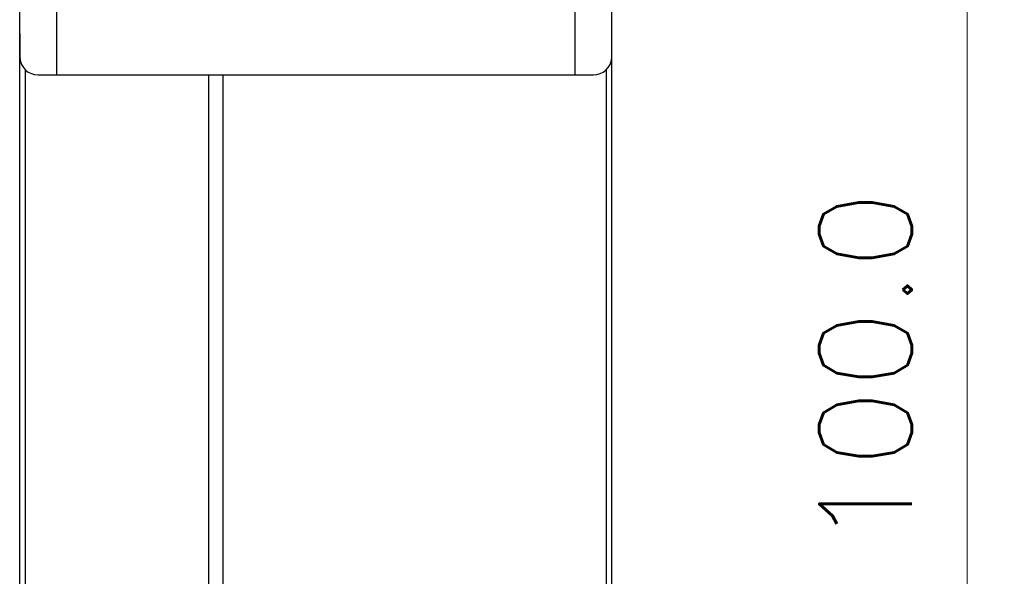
# Model space of a CAD drawing. Header units: millimetres. Extents: x 0 to 420, y 0 to 297.
# Tile 6 of 23: x 78 to 131, y 137 to 167. Entities that reach past the tile are written whole.
import ezdxf

# ---------------------------------------------------------------- set-up
doc = ezdxf.new("R2010")
doc.units = ezdxf.units.MM
doc.layers.get('Defpoints').update_dxf_attribs({"linetype": 'CONTINUOUS', "lineweight": 13})
doc.layers.add('Dimension', color=2, linetype='CONTINUOUS', lineweight=9)
doc.layers.add('Line', color=3, linetype='CONTINUOUS', lineweight=25)
doc.styles.get("Standard").update_dxf_attribs({"font": 'romans.shx'})
doc.dimstyles.new('yutana', dxfattribs={"dimtxt": 3.5, "dimasz": 3, "dimexe": 1, "dimexo": 0.6, "dimgap": 1.5, "dimtad": 1, "dimdec": 1, "dimzin": 0, "dimdsep": 46, "dimtxsty": 'Standard', "dimcen": 0, "dimadec": 0, "dimazin": 0, "dimtp": 0.01, "dimtm": 0.01, "dimtfac": 1, "dimtdec": 1, "dimtmove": 0, "dimatfit": 3, "dimfxl": 1, "dimtolj": 1, "dimtzin": 0, "dimlwd": 0, "dimlwe": 0, "dimarcsym": 0})

# ---------------------------------------------------------------- blocks, each defined once
blk = doc.blocks.new('*D5')
at = {"layer": 'Defpoints', "color": 0, "ltscale": 5}
for p in [(93.687, 198.454), (128.887, 198.454), (93.687, 98.458)]:
    blk.add_point(p, dxfattribs=at)
at = {"layer": 'Dimension', "color": 0, "lineweight": 0, "ltscale": 5}
for p, q in [((94.887, 198.454), (130.887, 198.454)), ((128.887, 104.458), (128.887, 192.454)), ((94.887, 98.458), (130.887, 98.458))]:
    blk.add_line(p, q, dxfattribs=at)
at = {"layer": 'Dimension', "color": 0, "ltscale": 5}
for points in [[(127.887, 192.454), (129.887, 192.454), (128.887, 198.454)], [(127.887, 104.458), (129.887, 104.458), (128.887, 98.458)]]:
    blk.add_solid(points, dxfattribs=at)
at = {"layer": 'Dimension', "color": 0, "ltscale": 5, "insert": (123.387, 148.456), "char_height": 5, "attachment_point": 5, "rotation": 90}
blk.add_mtext('\\A1;100.0', dxfattribs=at)

msp = doc.modelspace()

# ---------------------------------------------------------------- linework, layer by layer
at = {"layer": 'Line', "color": 7, "linetype": 'Continuous'}
for p, q in [((77.688, 102.91), (77.688, 194.008)), ((109.687, 102.992), (109.687, 194.09)), ((79.688, 164.34), (79.688, 169.436)), ((107.688, 169.487), (107.688, 164.34)), ((77.987, 164.632), (77.987, 130.97)), ((109.387, 130.97), (109.387, 164.638)), ((78.687, 164.34), (108.687, 164.34)), ((87.887, 164.34), (87.887, 133.6)), ((88.688, 133.6), (88.688, 164.34))]:
    msp.add_line(p, q, dxfattribs=at)
for centre, start, end in [((78.687, 165.34), 184.6122, 270), ((108.687, 165.34), 270, 355.3878)]:
    msp.add_arc(centre, 1, start, end, dxfattribs=at)
for points, knots in [([(77.688, 166.57), (77.688, 166.424), (77.688, 166.133), (77.689, 165.696), (77.69, 165.405), (77.691, 165.26)], [0, 0, 0, 0, 0.437135, 0.874001, 1.310416, 1.310416, 1.310416, 1.310416]), ([(109.684, 165.26), (109.685, 165.405), (109.686, 165.696), (109.687, 166.133), (109.687, 166.424), (109.687, 166.57)], [0, 0, 0, 0, 0.436415, 0.873281, 1.310416, 1.310416, 1.310416, 1.310416])]:
    msp.add_open_spline(points, degree=3, knots=knots, dxfattribs=at)

# ---------------------------------------------------------------- dimensions: what is measured, and where the dimension line sits
at = {"layer": 'Dimension', "color": 7}
dim = msp.add_linear_dim(base=(128.887, 198.454), p1=(93.687, 98.458), p2=(93.687, 198.454), angle=90, dimstyle='yutana', override={"dimscale": 2, "dimtxt": 2.5, "dimasz": 3}, dxfattribs=at)
dim.commit()
dim.dimension.update_dxf_attribs({"geometry": '*D5', "text_midpoint": (123.387, 148.456)})

doc.saveas('drawing.dxf')
